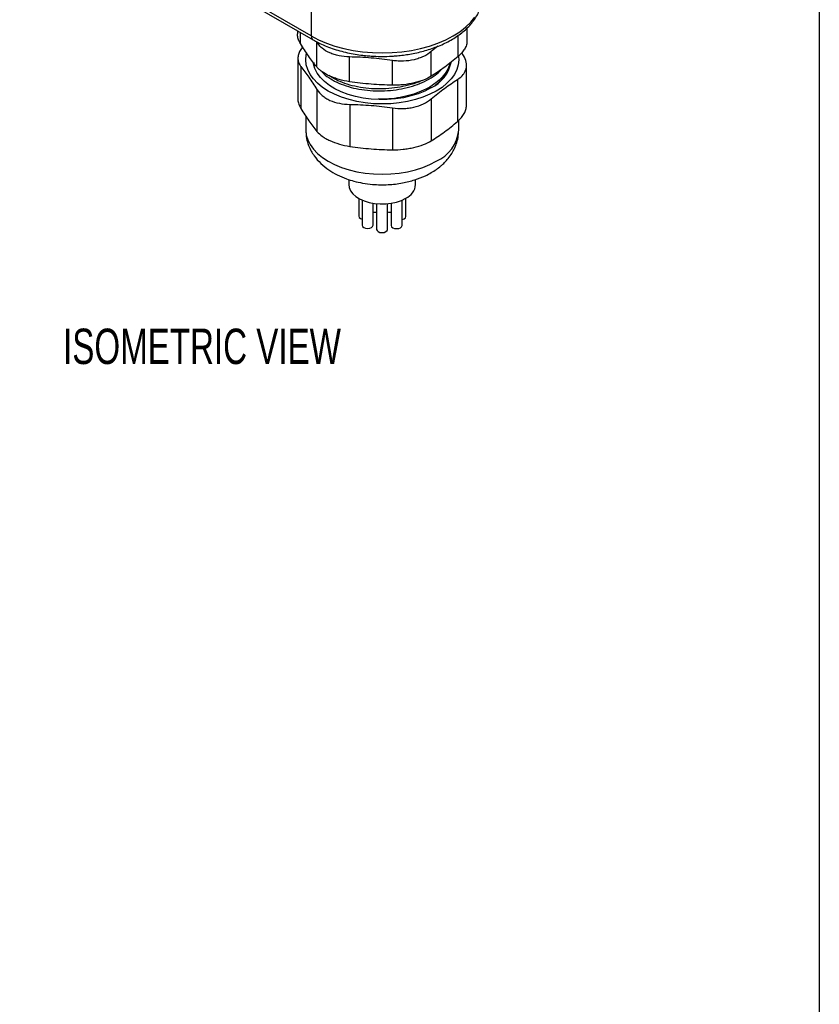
# Model space of a CAD drawing. Header units: millimetres. Extents: x 13 to 546, y 13 to 419.
# Tile 9 of 16: x 450 to 546, y 149 to 267. Entities that reach past the tile are written whole.
import ezdxf

# ---------------------------------------------------------------- set-up
doc = ezdxf.new("R2010")
doc.units = ezdxf.units.MM
doc.header["$LTSCALE"] = 2
doc.layers.add('TEXT', color=140, linetype='Continuous', lineweight=25)
doc.styles.add('SLDTEXTSTYLE0', font='TXT', dxfattribs={"width": 0.7})

msp = doc.modelspace()

# ---------------------------------------------------------------- linework, layer by layer
for p, q in [((485.315, 265.032), (474.709, 271.155)), ((485.315, 271.237), (485.315, 265.032)), ((474.916, 270.697), (485.522, 264.574)), ((483.656, 265.651), (483.656, 265.28)), ((484.017, 264.12), (484.017, 265.443)), ((503.945, 264.436), (503.945, 265.971)), ((485.956, 261.337), (485.956, 264.298)), ((502.88, 262.573), (502.88, 265.091)), ((500.457, 263.797), (499.675, 263.172)), ((499.675, 260.212), (499.675, 263.172)), ((503.527, 262.694), (503.315, 263.017)), ((483.713, 262.354), (483.713, 257.519)), ((485.6, 261.872), (485.6, 261.649)), ((489.891, 259.557), (489.891, 262.517)), ((495.036, 259.135), (495.036, 262.095)), ((502.014, 261.726), (501.99, 261.853)), ((484.074, 261.375), (484.074, 256.344)), ((503.888, 256.684), (503.888, 261.519)), ((502.823, 259.836), (502.823, 254.806)), ((485.992, 258.623), (485.992, 253.592)), ((499.653, 257.502), (499.653, 252.471)), ((489.927, 256.842), (489.927, 251.811)), ((495.014, 256.425), (495.014, 251.394)), ((484.65, 255.467), (484.65, 253.763)), ((502.95, 253.763), (502.95, 254.933)), ((489.8, 247.844), (489.8, 247.23)), ((497.8, 247.23), (497.8, 247.842)), ((490.991, 245.586), (490.991, 243.445)), ((491.401, 245.383), (491.401, 242.359)), ((496.172, 242.338), (496.172, 245.371)), ((496.62, 243.42), (496.62, 245.592)), ((492.701, 242.359), (492.701, 245.01)), ((493.128, 244.954), (493.128, 241.866)), ((494.428, 241.866), (494.428, 244.95)), ((494.45, 243.147), (494.45, 244.952)), ((494.872, 245.005), (494.872, 242.338)), ((494.428, 243.049), (494.45, 243.147))]:
    msp.add_line(p, q)
at = {"flags": 128}
for points in [[(485.315, 265.032), (486.188, 264.575), (487.134, 264.17), (488.144, 263.821), (489.208, 263.53), (490.317, 263.301), (491.459, 263.136), (492.624, 263.036), (493.8, 263.003), (494.977, 263.036), (496.142, 263.136), (497.284, 263.301), (498.393, 263.53), (499.457, 263.821), (500.467, 264.17), (501.413, 264.575), (502.286, 265.032), (503.077, 265.535), (503.778, 266.081), (504.384, 266.664), (504.887, 267.279)], [(502.923, 262.582), (502.95, 262.173), (502.893, 261.581), (502.721, 260.997), (502.437, 260.428), (502.044, 259.881), (501.548, 259.363), (500.954, 258.879), (500.271, 258.438), (499.505, 258.043), (498.669, 257.7), (497.771, 257.414), (496.823, 257.187), (495.837, 257.023), (494.825, 256.924), (493.8, 256.891), (492.776, 256.924), (491.764, 257.023), (490.778, 257.187), (489.83, 257.414), (488.932, 257.7), (488.096, 258.043), (487.33, 258.438), (486.647, 258.879), (486.053, 259.363), (485.557, 259.881), (485.164, 260.428), (484.88, 260.997), (484.708, 261.581), (484.65, 262.173), (484.708, 262.764), (484.749, 262.944)], [(499.634, 258.805), (498.903, 258.431), (498.101, 258.108), (497.238, 257.843), (496.327, 257.639), (495.38, 257.498), (494.411, 257.423), (493.434, 257.415), (492.462, 257.473), (491.508, 257.598), (490.587, 257.786), (489.711, 258.037), (488.892, 258.345), (488.142, 258.707), (487.472, 259.118), (486.89, 259.571), (486.406, 260.061), (486.025, 260.581), (485.753, 261.123), (485.595, 261.68), (485.579, 261.775)], [(484.65, 253.763), (484.708, 253.171), (484.88, 252.587), (485.164, 252.018), (485.557, 251.471), (486.053, 250.952), (486.647, 250.469), (487.33, 250.027), (488.096, 249.633), (488.932, 249.29), (489.83, 249.003), (490.778, 248.777), (491.764, 248.613), (492.776, 248.514), (493.8, 248.48), (494.825, 248.514), (495.837, 248.613), (496.823, 248.777), (497.771, 249.003), (498.669, 249.29), (499.505, 249.633), (500.271, 250.027)], [(489.8, 247.23), (489.845, 246.888), (490.002, 246.507), (490.268, 246.147), (490.636, 245.818), (491.095, 245.53), (491.631, 245.29), (492.231, 245.106), (492.875, 244.984), (493.546, 244.926), (494.224, 244.934), (494.89, 245.008), (495.525, 245.147), (496.11, 245.345), (496.629, 245.597)], [(490.991, 243.445), (491.041, 243.302), (491.182, 243.18), (491.393, 243.099), (491.401, 243.097)], [(496.172, 243.063), (496.218, 243.073), (496.429, 243.154), (496.57, 243.276), (496.62, 243.42)], [(491.401, 242.359), (491.45, 242.215), (491.591, 242.093), (491.802, 242.012), (492.051, 241.984), (492.3, 242.012), (492.51, 242.093), (492.651, 242.215), (492.701, 242.359)], [(493.128, 241.866), (493.177, 241.722), (493.318, 241.601), (493.529, 241.519), (493.778, 241.491), (494.026, 241.519), (494.237, 241.601), (494.378, 241.722), (494.428, 241.866), (494.428, 241.866)], [(494.872, 242.338), (494.921, 242.195), (495.062, 242.073), (495.273, 241.992), (495.522, 241.963), (495.77, 241.992), (495.981, 242.073), (496.122, 242.195), (496.172, 242.338)]]:
    msp.add_lwpolyline(points, dxfattribs=at)
for centre, radius, start, end in [((485.804, 264.977), 0.492, 173.6589, 235.45008), ((497.759, 262.746), 4.364, 295.44543, 348.36637), ((498.47, 254.148), 4.497, 293.59917, 355.08069), ((495.841, 247.4), 1.967, 293.62491, 355.05495), ((492.858, 245.012), 1.08, 261.62924, 284.45777), ((494.782, 244.976), 1.055, 251.66243, 274.85379)]:
    msp.add_arc(centre, radius, start, end)
for points, knots in [([(493.8, 262.58), (494.179, 262.586), (494.711, 262.594), (495.492, 262.649), (496.155, 262.714), (496.933, 262.823), (497.733, 262.97), (498.549, 263.16), (499.363, 263.392), (500.161, 263.666), (500.935, 263.983), (501.675, 264.341), (502.374, 264.739), (503.024, 265.175), (503.62, 265.648), (504.157, 266.157), (504.628, 266.699), (505.029, 267.273), (505.353, 267.877), (505.598, 268.507), (505.747, 269.162), (505.812, 269.637), (505.797, 269.891), (505.795, 269.92)], [0, 0, 0, 0, 0.0614596, 0.0864002, 0.1277044, 0.1704376, 0.2161185, 0.2636018, 0.3124337, 0.3622596, 0.412838, 0.4640001, 0.5156279, 0.5676384, 0.619956, 0.6725133, 0.7252592, 0.7781594, 0.8312236, 0.8845461, 0.9383496, 0.9930103, 1, 1, 1, 1]), ([(484.017, 264.12), (483.935, 264.274), (483.769, 264.581), (483.659, 264.975), (483.67, 265.203), (483.674, 265.28)], [0, 0, 0, 0, 0.397853, 0.7956891, 1, 1, 1, 1]), ([(485.956, 261.337), (485.634, 261.742), (485.31, 262.179), (484.663, 263.108), (484.34, 263.599), (484.017, 264.12)], [0, 0, 0, 0, 0.5, 0.5, 1, 1, 1, 1]), ([(485.527, 264.577), (485.728, 264.463), (486.181, 264.207), (486.952, 263.859), (487.816, 263.529), (488.714, 263.249), (489.628, 263.02), (490.551, 262.84), (491.392, 262.72), (492.144, 262.645), (492.917, 262.592), (493.468, 262.584), (493.8, 262.58)], [0, 0, 0, 0, 0.0899297, 0.2028038, 0.3148865, 0.4258232, 0.534885, 0.6402799, 0.7444219, 0.8188476, 0.8908612, 1, 1, 1, 1]), ([(489.891, 262.517), (489.457, 262.523), (489.038, 262.568), (488.434, 262.693), (488.237, 262.744), (487.862, 262.864), (487.683, 262.933), (487.17, 263.165), (486.858, 263.357), (486.467, 263.681), (486.348, 263.795), (486.134, 264.038), (486.038, 264.166), (485.956, 264.298)], [0, 0, 0, 0, 0.25, 0.25, 0.375, 0.375, 0.5, 0.5, 0.75, 0.75, 0.875, 0.875, 1, 1, 1, 1]), ([(503.927, 264.436), (503.93, 264.353), (503.938, 264.116), (503.8, 263.708), (503.525, 263.231), (503.196, 262.851), (502.956, 262.639), (502.88, 262.573)], [0, 0, 0, 0, 0.1341739, 0.3859489, 0.6358696, 0.8858016, 1, 1, 1, 1]), ([(484.279, 263.717), (484.174, 263.579), (483.948, 263.283), (483.761, 262.818), (483.689, 262.346), (483.762, 261.901), (483.915, 261.582), (484.044, 261.414), (484.074, 261.375)], [0, 0, 0, 0, 0.1691333, 0.3630308, 0.5569261, 0.7487741, 0.940641, 1, 1, 1, 1]), ([(499.675, 263.172), (499.404, 262.944), (499.095, 262.746), (498.571, 262.495), (498.387, 262.419), (498.006, 262.287), (497.809, 262.23), (497.197, 262.088), (496.777, 262.034), (496.126, 262.012), (495.906, 262.015), (495.47, 262.04), (495.253, 262.063), (495.036, 262.095)], [0, 0, 0, 0, 0.25, 0.25, 0.375, 0.375, 0.5, 0.5, 0.75, 0.75, 0.875, 0.875, 1, 1, 1, 1]), ([(495.036, 262.095), (494.18, 262.223), (493.323, 262.321), (491.606, 262.461), (490.747, 262.505), (489.891, 262.517)], [0, 0, 0, 0, 0.5, 0.5, 1, 1, 1, 1]), ([(501.914, 261.818), (501.841, 261.566), (501.688, 261.04), (501.173, 260.286), (500.459, 259.567), (499.546, 258.928), (498.475, 258.384), (497.268, 257.954), (495.964, 257.648), (494.636, 257.467), (493.752, 257.456), (493.329, 257.45)], [0, 0, 0, 0, 0.104038, 0.2172355, 0.330433, 0.4436247, 0.5568164, 0.6700159, 0.7832154, 0.8964072, 1, 1, 1, 1]), ([(502.88, 262.573), (502.347, 262.122), (501.813, 261.701), (500.743, 260.914), (500.208, 260.547), (499.675, 260.212)], [0, 0, 0, 0, 0.5, 0.5, 1, 1, 1, 1]), ([(500.15, 259.15), (500.345, 259.297), (500.835, 259.666), (501.387, 260.336), (501.82, 261.095), (501.914, 261.61), (501.959, 261.853)], [0, 0, 0, 0, 0.1896182, 0.4752641, 0.7528458, 1, 1, 1, 1]), ([(502.823, 259.836), (503.094, 260.004), (503.315, 260.193), (503.572, 260.512), (503.645, 260.625), (503.762, 260.859), (503.807, 260.979), (503.899, 261.352), (503.904, 261.619), (503.799, 262.155), (503.691, 262.427), (503.527, 262.694)], [0, 0, 0, 0, 0.25, 0.25, 0.375, 0.375, 0.5, 0.5, 0.75, 0.75, 1, 1, 1, 1]), ([(489.891, 259.557), (489.457, 259.622), (489.038, 259.712), (488.434, 259.884), (488.237, 259.948), (487.862, 260.084), (487.683, 260.157), (487.17, 260.389), (486.858, 260.564), (486.467, 260.841), (486.348, 260.937), (486.134, 261.133), (486.038, 261.234), (485.956, 261.337)], [0, 0, 0, 0, 0.25, 0.25, 0.375, 0.375, 0.5, 0.5, 0.75, 0.75, 0.875, 0.875, 1, 1, 1, 1]), ([(486.572, 260.771), (486.647, 260.685), (486.923, 260.366), (487.605, 259.891), (488.599, 259.363), (489.743, 258.948), (491.01, 258.643), (492.346, 258.47), (493.735, 258.43), (495.113, 258.525), (496.467, 258.753), (497.732, 259.106), (498.901, 259.581), (499.898, 260.164), (500.564, 260.655), (500.82, 260.961), (500.871, 261.022)], [0, 0, 0, 0, 0.0296744, 0.1100466, 0.1881537, 0.2685254, 0.34664, 0.4270202, 0.505131, 0.5855067, 0.6636227, 0.7440043, 0.8221151, 0.902491, 0.9806056, 1, 1, 1, 1]), ([(498.499, 259.667), (498.483, 259.66), (498.113, 259.471), (497.257, 259.204), (495.967, 258.885), (494.597, 258.711), (493.209, 258.665), (491.838, 258.757), (490.52, 258.979), (489.302, 259.329), (488.237, 259.763), (487.674, 260.123), (487.411, 260.292)], [0, 0, 0, 0, 0.00487506, 0.11694652, 0.22901798, 0.34108178, 0.45314563, 0.5652152, 0.67728468, 0.78934871, 0.90141284, 1, 1, 1, 1]), ([(495.036, 259.135), (494.18, 259.147), (493.323, 259.19), (491.606, 259.331), (490.747, 259.428), (489.891, 259.557)], [0, 0, 0, 0, 0.5, 0.5, 1, 1, 1, 1]), ([(499.675, 260.212), (499.404, 260.042), (499.095, 259.89), (498.571, 259.686), (498.387, 259.622), (498.006, 259.507), (497.809, 259.454), (497.197, 259.312), (496.777, 259.241), (496.126, 259.172), (495.906, 259.155), (495.47, 259.135), (495.253, 259.132), (495.036, 259.135)], [0, 0, 0, 0, 0.25, 0.25, 0.375, 0.375, 0.5, 0.5, 0.75, 0.75, 0.875, 0.875, 1, 1, 1, 1]), ([(499.653, 257.502), (500.18, 257.952), (500.709, 258.363), (501.767, 259.142), (502.296, 259.51), (502.823, 259.836)], [0, 0, 0, 0, 0.5, 0.5, 1, 1, 1, 1]), ([(485.992, 258.623), (486.156, 258.356), (486.369, 258.111), (486.762, 257.78), (486.906, 257.676), (487.212, 257.486), (487.374, 257.4), (487.887, 257.167), (488.27, 257.047), (489.07, 256.887), (489.492, 256.846), (489.927, 256.842)], [0, 0, 0, 0, 0.25, 0.25, 0.375, 0.375, 0.5, 0.5, 0.75, 0.75, 1, 1, 1, 1]), ([(483.714, 257.519), (483.714, 257.517), (483.691, 257.354), (483.773, 257.007), (483.915, 256.615), (484.044, 256.396), (484.074, 256.344)], [0, 0, 0, 0, 0.0048192, 0.4357257, 0.8666747, 1, 1, 1, 1]), ([(495.014, 256.425), (495.449, 256.357), (495.883, 256.328), (496.533, 256.345), (496.75, 256.361), (497.174, 256.414), (497.38, 256.451), (497.985, 256.591), (498.374, 256.728), (499.069, 257.067), (499.382, 257.271), (499.653, 257.502)], [0, 0, 0, 0, 0.25, 0.25, 0.375, 0.375, 0.5, 0.5, 0.75, 0.75, 1, 1, 1, 1]), ([(502.823, 254.806), (502.983, 254.955), (503.304, 255.255), (503.634, 255.736), (503.848, 256.219), (503.874, 256.53), (503.887, 256.684)], [0, 0, 0, 0, 0.25062621, 0.50122643, 0.75200211, 1, 1, 1, 1]), ([(499.653, 252.471), (500.18, 252.798), (500.709, 253.166), (501.767, 253.945), (502.296, 254.356), (502.823, 254.806)], [0, 0, 0, 0, 0.5, 0.5, 1, 1, 1, 1]), ([(484.65, 253.762), (484.67, 253.429), (484.706, 252.801), (484.96, 251.958), (485.281, 251.264), (485.746, 250.525), (486.423, 249.746), (487.373, 248.984), (488.411, 248.379), (489.421, 247.949), (490.442, 247.63), (491.483, 247.398), (492.551, 247.258), (493.578, 247.207), (494.783, 247.228), (496.184, 247.391), (497.676, 247.763), (498.815, 248.207), (499.656, 248.646), (500.271, 249.038), (500.758, 249.411), (501.199, 249.808), (501.625, 250.259), (502.038, 250.804), (502.402, 251.427), (502.691, 252.109), (502.906, 252.898), (502.935, 253.465), (502.95, 253.763)], [0, 0, 0, 0, 0.0415663, 0.0784632, 0.1106725, 0.1384753, 0.1911129, 0.2423379, 0.2892832, 0.3366009, 0.3728832, 0.4130512, 0.4571494, 0.4921491, 0.5259611, 0.5893053, 0.6473497, 0.7002961, 0.732495, 0.7621109, 0.7899392, 0.8090341, 0.8342654, 0.8658459, 0.8938181, 0.9255138, 0.9609314, 1, 1, 1, 1]), ([(485.992, 253.592), (486.156, 253.388), (486.369, 253.197), (486.762, 252.923), (486.906, 252.834), (487.212, 252.663), (487.374, 252.582), (487.887, 252.35), (488.27, 252.208), (489.07, 251.974), (489.492, 251.879), (489.927, 251.811)], [0, 0, 0, 0, 0.25, 0.25, 0.375, 0.375, 0.5, 0.5, 0.75, 0.75, 1, 1, 1, 1]), ([(495.014, 251.394), (495.449, 251.39), (495.883, 251.414), (496.533, 251.488), (496.75, 251.519), (497.174, 251.591), (497.38, 251.633), (497.985, 251.773), (498.374, 251.889), (499.069, 252.153), (499.382, 252.303), (499.653, 252.471)], [0, 0, 0, 0, 0.25, 0.25, 0.375, 0.375, 0.5, 0.5, 0.75, 0.75, 1, 1, 1, 1])]:
    msp.add_open_spline(points, degree=3, knots=knots)
for points in [[(484.074, 261.375), (484.394, 260.978), (485.033, 260.103), (485.672, 259.143), (485.992, 258.623)], [(484.074, 256.344), (484.394, 255.824), (485.033, 254.863), (485.672, 253.989), (485.992, 253.592)], [(489.927, 256.842), (490.775, 256.834), (492.471, 256.738), (494.166, 256.556), (495.014, 256.425)], [(489.927, 251.811), (490.775, 251.68), (492.471, 251.498), (494.166, 251.402), (495.014, 251.394)]]:
    msp.add_open_spline(points, degree=3)
at = {"layer": 'TEXT'}
msp.add_line((546.1, 419.1), (546.1, 12.7), dxfattribs=at)

# ---------------------------------------------------------------- texts
at = {"layer": 'TEXT', "insert": (472.235, 229.988), "char_height": 4.23333, "attachment_point": 2, "style": 'SLDTEXTSTYLE0'}
msp.add_mtext('ISOMETRIC VIEW', dxfattribs=at)

doc.saveas('drawing.dxf')
